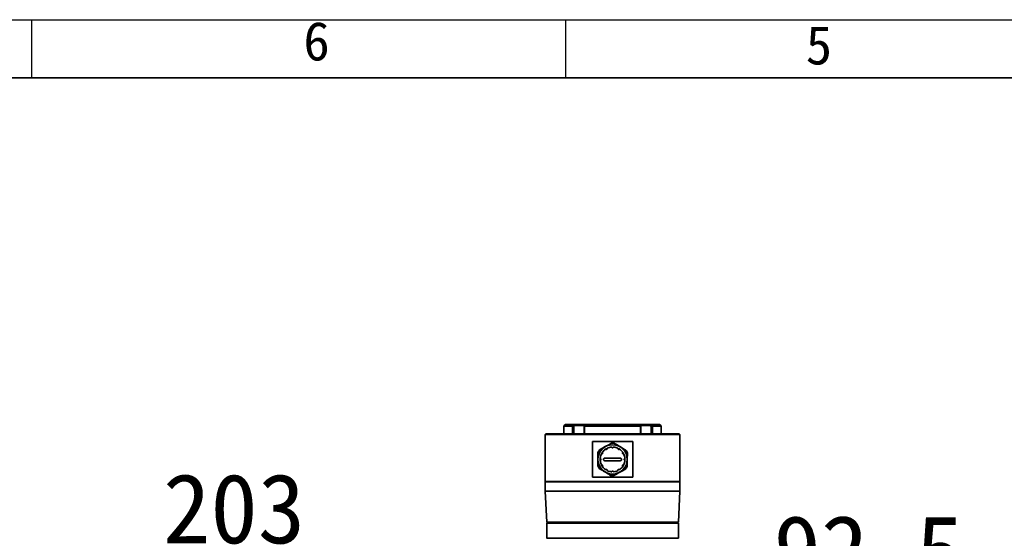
# Model space of a CAD drawing. Header units: millimetres. Extents: x 0 to 297, y 0 to 209.
# Tile 42 of 46: x 89 to 153, y 175 to 209. Entities that reach past the tile are written whole.
import ezdxf

# ---------------------------------------------------------------- set-up
doc = ezdxf.new("R2010")
doc.units = ezdxf.units.MM
doc.layers.add('图层0', color=7, linetype='Continuous')
doc.layers.add('细实线', color=7, linetype='Continuous')
doc.layers.add('粗实线', color=7, linetype='Continuous', lineweight=50)
doc.styles.add('SLDTEXTSTYLE0', font='SIMSUN.TTC')
doc.styles.add('SLDTEXTSTYLE3', font='仿宋_GB2312')
doc.dimstyles.new('SLDDIMSTYLE0', dxfattribs={"dimtxt": 4.5, "dimasz": 3, "dimexe": 0, "dimexo": 0.0625, "dimgap": 1.125, "dimtad": 2, "dimlfac": 10, "dimrnd": 1e-09, "dimzin": 12, "dimdsep": 46, "dimtxsty": 'SLDTEXTSTYLE0', "dimsah": 1, "dimcen": 0.09, "dimadec": 0, "dimazin": 3, "dimtfac": 1, "dimtofl": 0, "dimtmove": 0, "dimatfit": 3, "dimfxl": 0, "dimfrac": 2, "dimtolj": 1, "dimtzin": 12, "dimarcsym": 0})

# ---------------------------------------------------------------- blocks, each defined once
blk = doc.blocks.new('_D')
at = {"layer": '图层0'}
for p, q in [((68.457, 169.65), (68.457, 175.187)), ((88.73, 169.436), (88.73, 175.187)), ((88.73, 174.187), (68.457, 174.187)), ((88.73, 174.187), (106.597, 174.187))]:
    blk.add_line(p, q, dxfattribs=at)
for points in [[(68.457, 174.187), (71.457, 173.737), (71.457, 174.637)], [(88.73, 174.187), (85.73, 174.637), (85.73, 173.737)]]:
    blk.add_solid(points, dxfattribs=at)
at = {"layer": '图层0', "insert": (98.741, 179.423), "char_height": 4.5, "attachment_point": 1, "style": 'SLDTEXTSTYLE0'}
blk.add_mtext('203', dxfattribs=at)
blk = doc.blocks.new('_D_12')
at = {"layer": '图层0'}
for p, q in [((123.151, 166.24), (123.151, 172.492)), ((132.397, 166.24), (132.397, 172.492)), ((123.151, 171.492), (132.397, 171.492)), ((132.397, 171.492), (148.648, 171.492))]:
    blk.add_line(p, q, dxfattribs=at)
for points in [[(123.151, 171.492), (126.151, 171.042), (126.151, 171.942)], [(132.397, 171.492), (129.397, 171.942), (129.397, 171.042)]]:
    blk.add_solid(points, dxfattribs=at)
at = {"layer": '图层0', "insert": (138.173, 176.729), "char_height": 4.5, "attachment_point": 1, "style": 'SLDTEXTSTYLE0'}
blk.add_mtext('92.5', dxfattribs=at)

msp = doc.modelspace()

# ---------------------------------------------------------------- linework, layer by layer
at = {"color": 7, "linetype": 'Continuous', "lineweight": 35}
for p, q in [((124.72405702, 182.59985905), (124.62405702, 182.49985905)), ((124.72405702, 182.59985905), (125.2843386, 182.59985905)), ((125.19512093, 182.49985905), (125.28288505, 182.59555039)), ((125.33334576, 182.54985908), (125.27224418, 182.47645282)), ((125.28288505, 182.5955504), (125.3333458, 182.54985916)), ((125.28288506, 182.5955504), (125.2843386, 182.59985905)), ((125.2843386, 182.59985905), (126.01432893, 182.59985905)), ((125.98678034, 182.54985905), (125.33334576, 182.54985905)), ((125.95045652, 182.47645282), (125.9785699, 182.54985908)), ((126.00689444, 182.59555039), (125.96530368, 182.49985905)), ((126.00689443, 182.5955504), (125.97857002, 182.54985916)), ((126.01229593, 182.59985905), (126.00689444, 182.5955504)), ((126.01229593, 182.59985905), (129.53581812, 182.59985905)), ((129.5327286, 182.59985905), (130.26377545, 182.59985905)), ((129.54121961, 182.5955504), (129.53581812, 182.59985905)), ((129.56954406, 182.5498591), (129.54121961, 182.5955504)), ((129.58281037, 182.49985905), (129.54121961, 182.59555039)), ((130.21476829, 182.54985905), (129.56773236, 182.54985905)), ((129.56954415, 182.54985908), (129.59765753, 182.47645282)), ((130.265229, 182.5955504), (130.21476825, 182.54985916)), ((130.27586987, 182.47645282), (130.21476829, 182.54985908)), ((130.26377545, 182.59985905), (130.26522899, 182.5955504)), ((130.26377545, 182.59985905), (130.82405702, 182.59985905)), ((130.26522899, 182.59555039), (130.35299311, 182.49985905)), ((130.92405702, 182.49985905), (130.82405702, 182.59985905)), ((123.47405702, 181.99985905), (123.42405702, 181.94985905)), ((123.42405702, 181.94985905), (123.42405702, 178.91985905)), ((127.77405702, 181.94985905), (123.42405702, 181.94985905)), ((123.47405702, 181.99985905), (127.77405702, 181.99985905)), ((124.62405702, 182.49985905), (124.62405702, 181.99985905)), ((125.19512094, 182.49985905), (124.62405702, 182.49985905)), ((125.19721403, 182.49423426), (125.19512094, 182.49985904)), ((125.19721403, 182.49423426), (125.27224394, 182.47645243)), ((125.19721403, 181.99985905), (125.19721403, 182.49423426)), ((125.27224422, 182.47645282), (125.27224422, 181.99985905)), ((125.95045654, 181.99985905), (125.95045654, 182.47645282)), ((125.95045659, 182.47645243), (125.962323, 182.49423426)), ((125.96530368, 182.49985904), (125.962323, 182.49423426)), ((125.962323, 182.49423426), (125.962323, 181.99985905)), ((129.58281037, 182.49985905), (125.96530368, 182.49985905)), ((127.77405702, 181.99985905), (132.07405702, 181.99985905)), ((132.12405702, 181.94985905), (127.77405702, 181.94985905)), ((129.58579105, 182.49423426), (129.58281037, 182.49985904)), ((129.58579105, 181.99985905), (129.58579105, 182.49423426)), ((129.59765746, 182.47645243), (129.58579105, 182.49423426)), ((129.59765751, 182.47645282), (129.59765751, 181.99985905)), ((130.27586983, 181.99985905), (130.27586983, 182.47645278)), ((130.35090002, 182.49423426), (130.2758699, 182.47645239)), ((130.35299311, 182.49985904), (130.35090002, 182.49423426)), ((130.35090002, 182.49423426), (130.35090002, 181.99985905)), ((130.92405702, 182.49985905), (130.35299311, 182.49985905)), ((130.92405702, 181.99985905), (130.92405702, 182.49985905)), ((132.12405702, 181.94985905), (132.07405702, 181.99985905)), ((132.12405702, 178.91985905), (132.12405702, 181.94985905)), ((126.47021654, 181.49985905), (129.07789751, 181.49985905)), ((126.47021654, 179.19985905), (126.47021654, 181.49985905)), ((129.07789751, 181.49985905), (129.07789751, 179.19985905)), ((127.35263126, 181.02985835), (127.29472205, 180.98424805)), ((128.19548258, 181.02985797), (128.25921374, 180.97842631)), ((127.30778129, 179.70241082), (127.32195268, 179.68986146)), ((128.25222929, 179.7129457), (128.22616137, 179.68986146)), ((123.42405702, 178.91985905), (123.44405702, 178.89985905)), ((123.42405702, 178.91985905), (127.77405702, 178.91985905)), ((123.42405702, 178.89985905), (123.42405702, 178.29985905)), ((123.42405702, 178.89985905), (132.12405702, 178.89985905)), ((129.07789751, 179.19985905), (126.47021654, 179.19985905)), ((127.77405702, 178.91985905), (132.12405702, 178.91985905)), ((132.10405702, 178.89985905), (132.12405702, 178.91985905)), ((132.12405702, 178.29985905), (132.12405702, 178.89985905)), ((123.42405702, 178.29985905), (123.52405702, 176.29985905)), ((123.42405702, 178.29985905), (132.12405702, 178.29985905)), ((132.02405702, 176.29985905), (132.12405702, 178.29985905)), ((132.02405702, 176.29985905), (123.52405702, 176.29985905)), ((123.52405702, 176.22985905), (123.52405702, 175.26985905)), ((123.54405702, 176.24985905), (127.77405702, 176.24985905)), ((123.67405702, 176.29985905), (123.67405702, 176.24985905)), ((127.77405702, 176.24985905), (132.00405702, 176.24985905)), ((131.87405702, 176.24985905), (131.87405702, 176.29985905)), ((132.02405702, 175.26985905), (132.02405702, 176.22985905)), ((132.00405702, 175.24985905), (123.54405702, 175.24985905))]:
    msp.add_line(p, q, dxfattribs=at)
at = {"color": 8, "linetype": 'Continuous', "lineweight": 35}
for p, q in [((127.77405702, 176.22985905), (123.52405702, 176.22985905)), ((132.02405702, 176.22985905), (127.77405702, 176.22985905)), ((123.52405702, 175.26985905), (132.02405702, 175.26985905))]:
    msp.add_line(p, q, dxfattribs=at)
at = {"color": 7, "linetype": 'Continuous', "lineweight": 35}
msp.add_circle((127.77405702, 180.34985905), 0.945, dxfattribs=at)
for centre, radius, start, end in [((127.77405702, 180.34985905), 1.045, 83.3853682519, 94.1454135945), ((127.77405702, 180.34985905), 1.045, 143.3853682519, 154.1454135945), ((127.77405702, 180.34985905), 0.8, 154.8670653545, 175.1329346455), ((127.77405702, 180.34985905), 0.8, 124.8670653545, 145.1329346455), ((127.77405702, 180.34985905), 0.8, 94.8670653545, 115.1329346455), ((127.77405702, 180.34985905), 0.8, 64.8670653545, 85.1329346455), ((127.77405702, 180.34985905), 0.8, 34.8670653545, 55.1329346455), ((127.77405702, 180.34985905), 0.8, 4.8670653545, 25.1329346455), ((127.77405702, 180.34985905), 1.045, 23.3853682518, 34.1454135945), ((127.77405702, 180.34985905), 0.8, 184.8670653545, 205.1329346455), ((127.77405702, 180.34985905), 0.8, 334.8670653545, 355.1329346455), ((127.77405702, 180.34985905), 1.045, 203.3853682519, 214.1454135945), ((127.77405702, 180.34985905), 0.8, 214.8670653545, 235.1329346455), ((127.77405702, 180.34985905), 0.8, 244.8670653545, 265.1329346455), ((127.77405702, 180.34985905), 0.8, 274.8670653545, 295.1329346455), ((127.77405702, 180.34985905), 0.8, 304.8670653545, 325.1329346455), ((127.77405702, 180.34985905), 1.045, 323.3853682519, 334.1454135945), ((127.77405702, 180.34985905), 1.045, 263.3853682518, 274.1454135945), ((123.54405702, 176.22985905), 0.02, 90, 180), ((132.00405702, 176.22985905), 0.02, 0, 90), ((123.54405702, 175.26985905), 0.02, 180, 270), ((132.00405702, 175.26985905), 0.02, 270, 0)]:
    msp.add_arc(centre, radius, start, end, dxfattribs=at)
for points, knots in [([(127.69851605, 181.39212512), (127.64241406, 181.3613269), (127.52850391, 181.29879385), (127.35088789, 181.20128828), (127.17409997, 181.10423731), (127.037497, 181.02924661), (126.95926528, 180.98629988), (126.9352719, 180.97312827)], [0, 0, 0, 0, 0.2283677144, 0.463680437, 0.6784948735, 0.901395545, 1, 1, 1, 1]), ([(128.63891543, 180.93641249), (128.61682578, 180.9498087), (128.54155513, 180.99545639), (128.40719902, 181.07693631), (128.23485685, 181.18145277), (128.06390598, 181.28512549), (127.952256, 181.35283533), (127.89684942, 181.38643651), (127.89443144, 181.38790289)], [0, 0, 0, 0, 0.0931237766, 0.3173199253, 0.5410271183, 0.7651001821, 0.9897488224, 1, 1, 1, 1]), ([(126.83365764, 180.80557169), (126.83227869, 180.74158682), (126.82947883, 180.61167122), (126.82511312, 180.40909844), (126.82076776, 180.20747014), (126.81741013, 180.05167313), (126.81548723, 179.96244912), (126.81489749, 179.93508444)], [0, 0, 0, 0, 0.2283677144, 0.463680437, 0.6784948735, 0.901395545, 1, 1, 1, 1]), ([(127.13794798, 180.82747397), (127.12467368, 180.81182106), (127.07272436, 180.75056297), (127.01361846, 180.62020213), (126.99097568, 180.50291097), (126.97965472, 180.44426759)], [0, 0, 0, 0, 0.146480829, 0.5732564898, 1, 1, 1, 1]), ([(127.07171311, 180.70077442), (127.06942132, 180.70098803), (127.06483519, 180.70141549), (127.05818791, 180.69903589), (127.052875, 180.69497509), (127.0507578, 180.69130168), (127.04979717, 180.68963497)], [0, 0, 0, 0, 0.2646085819, 0.5295111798, 0.786527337, 1, 1, 1, 1]), ([(127.07171311, 180.70077442), (127.07248894, 180.700636), (127.07898908, 180.69947629), (127.09164766, 180.6999043), (127.10802588, 180.70645582), (127.12093101, 180.71793286), (127.12909814, 180.73256856), (127.13209979, 180.74874355), (127.12980514, 180.76498058), (127.12429798, 180.77617915), (127.11992228, 180.78150611), (127.11898344, 180.78264904)], [0, 0, 0, 0, 0.0196109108, 0.1643066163, 0.3055402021, 0.4405825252, 0.5705278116, 0.6986198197, 0.8285684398, 0.9632184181, 1, 1, 1, 1]), ([(127.11767253, 180.80719853), (127.11659586, 180.80528961), (127.11444322, 180.80147298), (127.11378804, 180.79486857), (127.11504762, 180.78821247), (127.11763591, 180.78455383), (127.11898344, 180.78264904)], [0, 0, 0, 0, 0.2426144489, 0.485073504, 0.7319149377, 1, 1, 1, 1]), ([(127.34126703, 181.00493263), (127.33938909, 181.00626352), (127.33563112, 181.00892678), (127.3286846, 181.01018963), (127.32205308, 181.00932932), (127.31838284, 181.00720666), (127.31671755, 181.00624355)], [0, 0, 0, 0, 0.2646085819, 0.5295111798, 0.786527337, 1, 1, 1, 1]), ([(127.34126703, 181.00493263), (127.34186971, 181.00442485), (127.34691915, 181.00017043), (127.3580958, 180.99421181), (127.37555552, 180.99169648), (127.3924702, 180.99518333), (127.406861, 181.00377465), (127.417548, 181.01628178), (127.42367929, 181.03149078), (127.42450924, 181.04394261), (127.42338324, 181.05074375), (127.42314166, 181.05220297)], [0, 0, 0, 0, 0.0196109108, 0.1643066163, 0.3055402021, 0.4405825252, 0.5705278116, 0.6986198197, 0.8285684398, 0.9632184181, 1, 1, 1, 1]), ([(127.42212719, 181.02985905), (127.42006138, 181.02985905), (127.39669702, 181.02985905), (127.37364525, 181.02985905), (127.35263165, 181.02985905)], [0, 0, 0, 0, 0.0884170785, 1, 1, 1, 1]), ([(127.43428111, 181.0741189), (127.43239423, 181.07300406), (127.42862168, 181.07077509), (127.42475207, 181.0653831), (127.42251485, 181.05898895), (127.42292705, 181.05452633), (127.42314166, 181.05220297)], [0, 0, 0, 0, 0.2426144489, 0.485073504, 0.7319149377, 1, 1, 1, 1]), ([(127.72678669, 181.13356441), (127.72582579, 181.13565597), (127.72390291, 181.1398414), (127.71851848, 181.14440832), (127.71234526, 181.14697903), (127.7081054, 181.14697587), (127.70618167, 181.14697444)], [0, 0, 0, 0, 0.2646085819, 0.5295111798, 0.786527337, 1, 1, 1, 1]), ([(127.72678669, 181.13356441), (127.72705473, 181.13282331), (127.72930046, 181.12661417), (127.73600041, 181.11586552), (127.74986331, 181.10495732), (127.76625528, 181.09951968), (127.78301374, 181.09976458), (127.79852251, 181.10525257), (127.81143687, 181.11535831), (127.81838154, 181.12572694), (127.82080697, 181.13217989), (127.82132736, 181.13356441)], [0, 0, 0, 0, 0.01961091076, 0.16430661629, 0.30554020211, 0.44058252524, 0.5705278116, 0.69861981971, 0.82856843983, 0.96321841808, 1, 1, 1, 1]), ([(127.84193238, 181.14697444), (127.83974087, 181.1469524), (127.83535926, 181.14690833), (127.82931208, 181.14417353), (127.82417752, 181.13975465), (127.82230319, 181.1356838), (127.82132736, 181.13356441)], [0, 0, 0, 0, 0.2426144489, 0.485073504, 0.7319149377, 1, 1, 1, 1]), ([(128.12497239, 181.05220297), (128.125186, 181.05449476), (128.12561346, 181.05908089), (128.12323386, 181.06572817), (128.11917306, 181.07104108), (128.11549965, 181.07315828), (128.11383294, 181.0741189)], [0, 0, 0, 0, 0.26460858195, 0.52951117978, 0.78652733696, 1, 1, 1, 1]), ([(128.12497239, 181.05220297), (128.12483397, 181.05142714), (128.12367426, 181.04492699), (128.12410227, 181.03226842), (128.13065379, 181.0158902), (128.14213083, 181.00298507), (128.15676653, 180.99481794), (128.17294152, 180.99181629), (128.18917855, 180.99411093), (128.20037712, 180.9996181), (128.20570408, 181.0039938), (128.20684701, 181.00493263)], [0, 0, 0, 0, 0.0196109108, 0.1643066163, 0.3055402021, 0.4405825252, 0.5705278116, 0.6986198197, 0.8285684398, 0.9632184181, 1, 1, 1, 1]), ([(128.19548257, 181.02985905), (128.17679233, 181.02985905), (128.15383795, 181.02985905), (128.13047433, 181.02985905), (128.12613417, 181.02985905)], [0, 0, 0, 0, 0.8142344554, 1, 1, 1, 1]), ([(128.2313965, 181.00624355), (128.22948758, 181.00732022), (128.22567096, 181.00947286), (128.21906654, 181.01012804), (128.21241044, 181.00886846), (128.2087518, 181.00628017), (128.20684701, 181.00493263)], [0, 0, 0, 0, 0.24261444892, 0.48507350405, 0.73191493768, 1, 1, 1, 1]), ([(128.40203712, 180.83560293), (128.42623965, 180.80722462), (128.47331165, 180.75203106), (128.49722584, 180.683595), (128.50884432, 180.65034601)], [0, 0, 0, 0, 0.5141598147, 1, 1, 1, 1]), ([(128.4291306, 180.78264904), (128.42862282, 180.78204637), (128.4243684, 180.77699693), (128.41840978, 180.76582028), (128.41589445, 180.74836056), (128.4193813, 180.73144587), (128.42797262, 180.71705508), (128.44047975, 180.70636808), (128.45568875, 180.70023679), (128.46814058, 180.69940684), (128.47494172, 180.70053283), (128.47640094, 180.70077442)], [0, 0, 0, 0, 0.0196109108, 0.1643066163, 0.3055402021, 0.4405825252, 0.5705278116, 0.6986198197, 0.8285684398, 0.9632184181, 1, 1, 1, 1]), ([(128.4291306, 180.78264904), (128.43046149, 180.78452699), (128.43312475, 180.78828496), (128.4343876, 180.79523148), (128.43352729, 180.80186299), (128.43140463, 180.80553324), (128.43044152, 180.80719853)], [0, 0, 0, 0, 0.2646085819, 0.5295111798, 0.786527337, 1, 1, 1, 1]), ([(128.49831687, 180.68963497), (128.49720203, 180.69152185), (128.49497307, 180.6952944), (128.48958107, 180.69916401), (128.48318692, 180.70140123), (128.4787243, 180.70098903), (128.47640094, 180.70077442)], [0, 0, 0, 0, 0.2426144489, 0.485073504, 0.7319149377, 1, 1, 1, 1]), ([(128.7144564, 179.89414642), (128.71583536, 179.95813128), (128.71863522, 180.08804689), (128.72300093, 180.29061967), (128.72734629, 180.49224797), (128.73070392, 180.64804497), (128.73262682, 180.73726899), (128.73321656, 180.76463367)], [0, 0, 0, 0, 0.2283677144, 0.463680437, 0.6784948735, 0.901395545, 1, 1, 1, 1]), ([(126.98477585, 180.43914033), (126.9801821, 180.41550887), (126.96769021, 180.35124733), (126.97935504, 180.28643218), (126.98673026, 180.24545207)], [0, 0, 0, 0, 0.3677388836, 1, 1, 1, 1]), ([(126.99035167, 180.30258872), (126.98826011, 180.30162782), (126.98407468, 180.29970494), (126.97950776, 180.29432051), (126.97693705, 180.28814729), (126.97694021, 180.28390743), (126.97694164, 180.2819837)], [0, 0, 0, 0, 0.2646085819, 0.5295111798, 0.786527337, 1, 1, 1, 1]), ([(126.97694164, 180.41773441), (126.97696368, 180.4155429), (126.97700774, 180.41116129), (126.97974255, 180.40511411), (126.98416143, 180.39997955), (126.98823227, 180.39810522), (126.99035167, 180.39712939)], [0, 0, 0, 0, 0.2426144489, 0.485073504, 0.7319149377, 1, 1, 1, 1]), ([(126.99035167, 180.30258872), (126.99109276, 180.30285676), (126.99730191, 180.30510249), (127.00805055, 180.31180244), (127.01895875, 180.32566534), (127.0243964, 180.34205731), (127.02415149, 180.35881576), (127.0186635, 180.37432454), (127.00855777, 180.3872389), (126.99818914, 180.39418357), (126.99173618, 180.396609), (126.99035167, 180.39712939)], [0, 0, 0, 0, 0.0196109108, 0.1643066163, 0.3055402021, 0.4405825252, 0.5705278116, 0.6986198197, 0.8285684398, 0.9632184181, 1, 1, 1, 1]), ([(127.04098032, 180.04298808), (127.04736295, 180.02329692), (127.06896247, 179.9566599), (127.11359492, 179.90183007), (127.14503854, 179.86320239)], [0, 0, 0, 0, 0.2954987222, 1, 1, 1, 1]), ([(127.04979717, 180.01008314), (127.05091202, 180.00819626), (127.05314098, 180.00442371), (127.05853298, 180.0005541), (127.06492713, 179.99831688), (127.06938975, 179.99872908), (127.07171311, 179.99894369)], [0, 0, 0, 0, 0.2426144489, 0.485073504, 0.7319149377, 1, 1, 1, 1]), ([(127.11898344, 179.91706906), (127.11949123, 179.91767174), (127.12374564, 179.92272118), (127.12970427, 179.93389783), (127.1322196, 179.95135755), (127.12873275, 179.96827223), (127.12014143, 179.98266303), (127.1076343, 179.99335003), (127.0924253, 179.99948132), (127.07997347, 180.00031127), (127.07317233, 179.99918527), (127.07171311, 179.99894369)], [0, 0, 0, 0, 0.0196109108, 0.1643066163, 0.3055402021, 0.4405825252, 0.5705278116, 0.6986198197, 0.8285684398, 0.9632184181, 1, 1, 1, 1]), ([(127.27405702, 180.26485905), (127.26437133, 180.2658227), (127.24499035, 180.26775095), (127.21924234, 180.28282295), (127.19991876, 180.30495066), (127.18925618, 180.33220342), (127.18820151, 180.36105874), (127.19656597, 180.38844297), (127.21335711, 180.41160205), (127.23688824, 180.42803407), (127.25843497, 180.43433838), (127.27099935, 180.43475714), (127.27405702, 180.43485905)], [0, 0, 0, 0, 0.1098312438, 0.2197711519, 0.3287175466, 0.4357269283, 0.5410065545, 0.6454986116, 0.7504354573, 0.8568444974, 0.9651615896, 1, 1, 1, 1]), ([(127.27405702, 180.43485905), (127.44097503, 180.43485905), (127.7743167, 180.43485905), (128.10764169, 180.43485905), (128.27405702, 180.43485905)], [0, 0, 0, 0, 0.500741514, 1, 1, 1, 1]), ([(128.27405702, 180.26485905), (128.10713901, 180.26485905), (127.77379735, 180.26485905), (127.44047236, 180.26485905), (127.27405702, 180.26485905)], [0, 0, 0, 0, 0.500741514, 1, 1, 1, 1]), ([(128.27405702, 180.43485905), (128.28374272, 180.43389541), (128.3031237, 180.43196716), (128.32887171, 180.41689516), (128.34819529, 180.39476745), (128.35885787, 180.36751469), (128.35991254, 180.33865937), (128.35154807, 180.31127514), (128.33475694, 180.28811605), (128.3112258, 180.27168404), (128.28967908, 180.26537973), (128.2771147, 180.26496096), (128.27405702, 180.26485905)], [0, 0, 0, 0, 0.1098312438, 0.2197711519, 0.3287175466, 0.4357269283, 0.5410065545, 0.6454986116, 0.7504354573, 0.8568444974, 0.9651615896, 1, 1, 1, 1]), ([(128.50713373, 180.04298808), (128.50077569, 180.02328432), (128.48002081, 179.95896427), (128.43704809, 179.9060336), (128.40723961, 179.86931767)], [0, 0, 0, 0, 0.3063393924, 1, 1, 1, 1]), ([(128.47640094, 179.99894369), (128.47562511, 179.9990821), (128.46912496, 180.00024182), (128.45646639, 179.99981381), (128.44008817, 179.99326229), (128.42718304, 179.98178525), (128.41901591, 179.96714955), (128.41601426, 179.95097456), (128.4183089, 179.93473753), (128.42381607, 179.92353896), (128.42819177, 179.91821199), (128.4291306, 179.91706906)], [0, 0, 0, 0, 0.0196109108, 0.1643066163, 0.3055402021, 0.4405825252, 0.5705278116, 0.6986198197, 0.8285684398, 0.9632184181, 1, 1, 1, 1]), ([(128.47640094, 179.99894369), (128.47869273, 179.99873007), (128.48327886, 179.99830261), (128.48992614, 180.00068222), (128.49523905, 180.00474302), (128.49735625, 180.00841643), (128.49831687, 180.01008314)], [0, 0, 0, 0, 0.2646085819, 0.5295111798, 0.786527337, 1, 1, 1, 1]), ([(128.55776238, 180.39712939), (128.55702128, 180.39686135), (128.55081214, 180.39461561), (128.54006349, 180.38791566), (128.52915529, 180.37405277), (128.52371765, 180.3576608), (128.52396255, 180.34090234), (128.52945055, 180.32539357), (128.53955628, 180.31247921), (128.54992491, 180.30553454), (128.55637786, 180.30310911), (128.55776238, 180.30258872)], [0, 0, 0, 0, 0.0196109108, 0.1643066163, 0.3055402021, 0.4405825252, 0.5705278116, 0.6986198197, 0.8285684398, 0.9632184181, 1, 1, 1, 1]), ([(128.55776238, 180.39712939), (128.55985394, 180.39809029), (128.56403937, 180.40001316), (128.56860629, 180.4053976), (128.571177, 180.41157081), (128.57117384, 180.41581068), (128.57117241, 180.41773441)], [0, 0, 0, 0, 0.2646085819, 0.5295111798, 0.786527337, 1, 1, 1, 1]), ([(128.57117241, 180.2819837), (128.57115037, 180.28417521), (128.5711063, 180.28855682), (128.5683715, 180.294604), (128.56395262, 180.29973856), (128.55988178, 180.30161289), (128.55776238, 180.30258872)], [0, 0, 0, 0, 0.2426144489, 0.485073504, 0.7319149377, 1, 1, 1, 1]), ([(128.56074286, 180.45665802), (128.56666476, 180.42719794), (128.58075267, 180.35711393), (128.56849114, 180.28642604), (128.56138379, 180.24545207)], [0, 0, 0, 0, 0.4203538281, 1, 1, 1, 1]), ([(126.90919861, 179.76330562), (126.93128827, 179.74990941), (127.00655891, 179.70426172), (127.14091503, 179.6227818), (127.3132572, 179.51826533), (127.48420807, 179.41459262), (127.59585805, 179.34688277), (127.65126463, 179.3132816), (127.65368261, 179.31181522)], [0, 0, 0, 0, 0.0931237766, 0.3173199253, 0.5410271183, 0.7651001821, 0.9897488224, 1, 1, 1, 1]), ([(127.11898344, 179.91706906), (127.11765255, 179.91519112), (127.1149893, 179.91143315), (127.11372645, 179.90448663), (127.11458676, 179.89785511), (127.11670942, 179.89418487), (127.11767253, 179.89251958)], [0, 0, 0, 0, 0.2646085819, 0.5295111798, 0.786527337, 1, 1, 1, 1]), ([(127.31671755, 179.69347456), (127.31862647, 179.69239789), (127.32244309, 179.69024525), (127.3290475, 179.68959007), (127.33570361, 179.69084965), (127.33936225, 179.69343794), (127.34126703, 179.69478547)], [0, 0, 0, 0, 0.2426144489, 0.485073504, 0.7319149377, 1, 1, 1, 1]), ([(127.42314166, 179.64751514), (127.42328007, 179.64829097), (127.42443979, 179.65479111), (127.42401178, 179.66744969), (127.41746026, 179.68382791), (127.40598322, 179.69673304), (127.39134752, 179.70490017), (127.37517253, 179.70790182), (127.3589355, 179.70560717), (127.34773693, 179.70010001), (127.34240996, 179.69572431), (127.34126703, 179.69478547)], [0, 0, 0, 0, 0.0196109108, 0.1643066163, 0.3055402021, 0.4405825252, 0.5705278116, 0.6986198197, 0.8285684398, 0.9632184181, 1, 1, 1, 1]), ([(127.42314166, 179.64751514), (127.42292805, 179.64522335), (127.42250058, 179.64063722), (127.42488019, 179.63398993), (127.42894099, 179.62867703), (127.4326144, 179.62655983), (127.43428111, 179.6255992)], [0, 0, 0, 0, 0.2646085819, 0.5295111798, 0.786527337, 1, 1, 1, 1]), ([(127.70618167, 179.55274367), (127.70837318, 179.55276571), (127.71275479, 179.55280977), (127.71880197, 179.55554458), (127.72393653, 179.55996346), (127.72581086, 179.5640343), (127.72678669, 179.5661537)], [0, 0, 0, 0, 0.2426144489, 0.485073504, 0.7319149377, 1, 1, 1, 1]), ([(127.82132736, 179.5661537), (127.82105932, 179.56689479), (127.81881358, 179.57310394), (127.81211363, 179.58385258), (127.79825074, 179.59476078), (127.78185877, 179.60019843), (127.76510031, 179.59995352), (127.74959154, 179.59446553), (127.73667718, 179.5843598), (127.72973251, 179.57399117), (127.72730708, 179.56753821), (127.72678669, 179.5661537)], [0, 0, 0, 0, 0.0196109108, 0.1643066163, 0.3055402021, 0.4405825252, 0.5705278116, 0.6986198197, 0.8285684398, 0.9632184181, 1, 1, 1, 1]), ([(127.82132736, 179.5661537), (127.82228826, 179.56406214), (127.82421113, 179.55987671), (127.82959557, 179.55530979), (127.83576879, 179.55273908), (127.84000865, 179.55274224), (127.84193238, 179.55274367)], [0, 0, 0, 0, 0.2646085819, 0.5295111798, 0.786527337, 1, 1, 1, 1]), ([(127.84959799, 179.30759298), (127.90569999, 179.3383912), (128.01961014, 179.40092426), (128.19722616, 179.49842983), (128.37401408, 179.59548079), (128.51061705, 179.6704715), (128.58884877, 179.71341823), (128.61284215, 179.72658984)], [0, 0, 0, 0, 0.2283677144, 0.463680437, 0.6784948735, 0.901395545, 1, 1, 1, 1]), ([(128.11383294, 179.6255992), (128.11571982, 179.62671405), (128.11949237, 179.62894301), (128.12336198, 179.63433501), (128.1255992, 179.64072916), (128.125187, 179.64519177), (128.12497239, 179.64751514)], [0, 0, 0, 0, 0.2426144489, 0.485073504, 0.7319149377, 1, 1, 1, 1]), ([(128.20684701, 179.69478547), (128.20624434, 179.69529326), (128.2011949, 179.69954767), (128.19001825, 179.7055063), (128.17255853, 179.70802163), (128.15564384, 179.70453478), (128.14125305, 179.69594346), (128.13056605, 179.68343633), (128.12443476, 179.66822733), (128.12360481, 179.6557755), (128.1247308, 179.64897436), (128.12497239, 179.64751514)], [0, 0, 0, 0, 0.0196109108, 0.1643066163, 0.3055402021, 0.4405825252, 0.5705278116, 0.6986198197, 0.8285684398, 0.9632184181, 1, 1, 1, 1]), ([(128.20684701, 179.69478547), (128.20872496, 179.69345458), (128.21248293, 179.69079133), (128.21942945, 179.68952848), (128.22606096, 179.69038879), (128.22973121, 179.69251145), (128.2313965, 179.69347456)], [0, 0, 0, 0, 0.26460858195, 0.52951117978, 0.78652733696, 1, 1, 1, 1]), ([(128.43044152, 179.89251958), (128.43151819, 179.8944285), (128.43367083, 179.89824512), (128.43432601, 179.90484953), (128.43306643, 179.91150564), (128.43047814, 179.91516427), (128.4291306, 179.91706906)], [0, 0, 0, 0, 0.2426144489, 0.485073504, 0.7319149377, 1, 1, 1, 1])]:
    msp.add_open_spline(points, degree=3, knots=knots, dxfattribs=at)
at = {"layer": '图层0'}
for p, q in [((90.24, 208.76134587), (90.24, 205)), ((124.74, 208.76134587), (124.74, 205))]:
    msp.add_line(p, q, dxfattribs=at)
at = {"layer": '粗实线', "lineweight": 35}
msp.add_line((25, 205), (292, 205), dxfattribs=at)
at = {"layer": '细实线'}
msp.add_line((2.7533732, 208.76134587), (297.24653265, 208.76134587), dxfattribs=at)

# ---------------------------------------------------------------- texts
at = {"layer": '图层0', "char_height": 2.5, "attachment_point": 1, "style": 'SLDTEXTSTYLE3'}
for s, insert in [('6', (107.80859978, 208.62604347)), ('5', (140.25396797, 208.36806658))]:
    msp.add_mtext(s, dxfattribs=dict(at, insert=insert))

# ---------------------------------------------------------------- dimensions: what is measured, and where the dimension line sits
at = {"layer": '图层0'}
for base, p1, p2, picture, middle in [((68.4568072, 174.18659765), (88.72957733, 168.43555366), (68.4568072, 168.64985905), '_D', (102.66894791, 174.18659765)), ((132.39717125, 171.4922932), (123.15088144, 165.23990994), (132.39717125, 165.23990994), '_D_12', (143.41038645, 171.4922932))]:
    dim = msp.add_linear_dim(base=base, p1=p1, p2=p2, dimstyle='SLDDIMSTYLE0', dxfattribs=at)
    dim.commit()
    dim.dimension.update_dxf_attribs({"geometry": picture, "text_midpoint": middle, "dimtype": 160})

doc.saveas('drawing.dxf')
